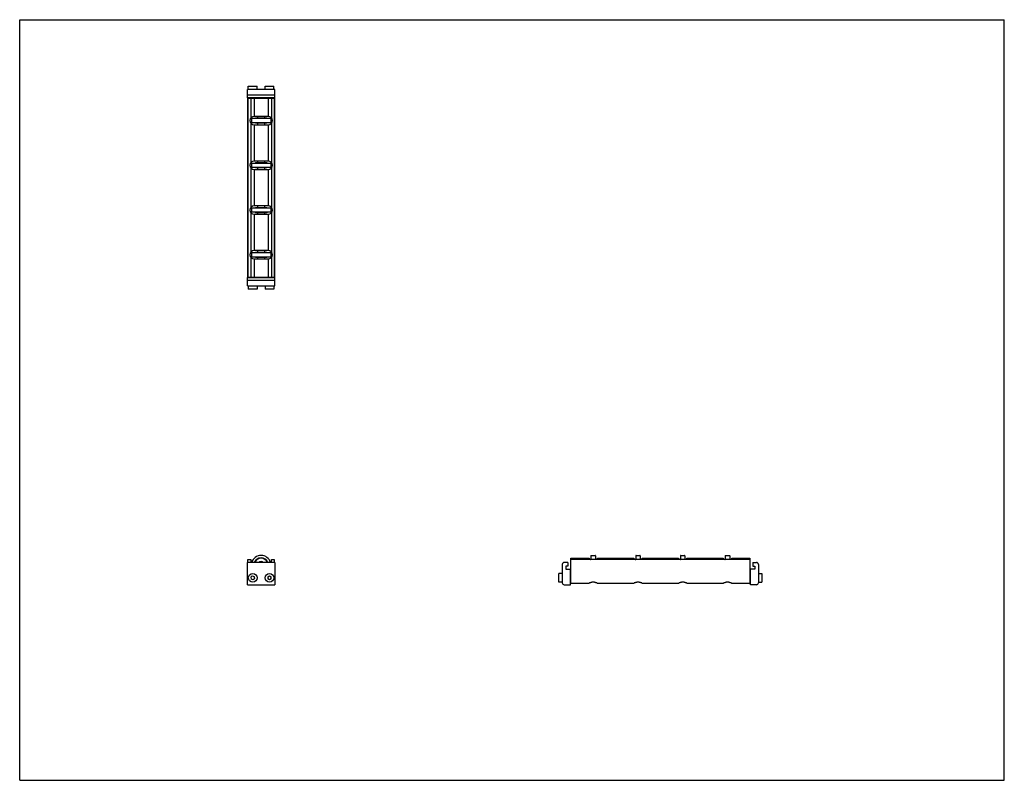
# Model space of a CAD drawing. Header units: inches. Extents: x 0 to 44, y 0 to 34.
import ezdxf

# ---------------------------------------------------------------- set-up
doc = ezdxf.new("R2010")
doc.units = ezdxf.units.IN
doc.header["$LTSCALE"] = 2.42
doc.header["$MEASUREMENT"] = 0
doc.layers.get('0').update_dxf_attribs({"linetype": 'CONTINUOUS'})
for name, color, linetype in [('240826_BL4', 7, 'CONTINUOUS'), ('240826_BL5', 7, 'CONTINUOUS'), ('240826_BL8', 7, 'CONTINUOUS'), ('240826_BL9', 7, 'CONTINUOUS'), ('240827_CAE_BL0', 7, 'CONTINUOUS'), ('240827_CAE_BL6', 7, 'CONTINUOUS'), ('2410WW_CAE_241008_BL10', 7, 'CONTINUOUS'), ('2436WW_243608_BL1', 7, 'CONTINUOUS'), ('X920693M_BL11', 7, 'CONTINUOUS'), ('X920693M_BL2', 7, 'CONTINUOUS'), ('X920693M_BL3', 7, 'CONTINUOUS'), ('X920693M_BL7', 7, 'CONTINUOUS')]:
    doc.layers.add(name, color=color, linetype=linetype)

# ---------------------------------------------------------------- blocks, each defined once
blk = doc.blocks.new('240827_CAE_BL0', base_point=(17.395, 15.604))
at = {"layer": '240827_CAE_BL0', "color": 7, "linetype": 'CONTINUOUS'}
for p, q in [((10.182, 22.469), (11.397, 22.469)), ((10.182, 22.109), (10.182, 22.469)), ((11.397, 22.109), (11.397, 22.469)), ((10.182, 22.359), (11.397, 22.359)), ((10.182, 22.109), (11.397, 22.109)), ((10.182, 8.74), (10.182, 9.74)), ((11.397, 9.74), (10.182, 9.74)), ((11.397, 9.74), (11.397, 8.74)), ((24.497, 9.74), (24.337, 9.74)), ((24.497, 9.74), (24.497, 9.568)), ((24.247, 9.65), (24.247, 8.83)), ((24.407, 9.568), (24.407, 9.437)), ((24.497, 9.568), (24.407, 9.568)), ((24.407, 9.437), (24.607, 9.437)), ((24.607, 8.74), (24.607, 9.437)), ((10.182, 8.74), (11.397, 8.74)), ((24.337, 8.74), (24.607, 8.74))]:
    blk.add_line(p, q, dxfattribs=at)
for centre, start, end in [((24.337, 9.65), 90, 180), ((24.337, 8.83), 180, 270)]:
    blk.add_arc(centre, 0.09, start, end, dxfattribs=at)
blk = doc.blocks.new('2436WW_243608_BL1', base_point=(21.405, 19.655))
at = {"layer": '2436WW_243608_BL1', "color": 7, "linetype": 'CONTINUOUS'}
for p, q in [((10.181, 30.491), (10.181, 22.491)), ((10.181, 30.491), (11.397, 30.491)), ((10.202, 30.491), (10.202, 22.491)), ((10.327, 30.491), (10.327, 29.604)), ((10.477, 30.491), (10.477, 29.679)), ((11.102, 30.491), (11.102, 29.679)), ((11.252, 30.491), (11.252, 29.604)), ((11.377, 30.491), (11.377, 22.491)), ((11.397, 22.491), (11.397, 30.491)), ((11.102, 29.679), (10.477, 29.679)), ((10.327, 29.377), (10.327, 27.604)), ((10.477, 29.303), (10.477, 27.679)), ((10.477, 29.303), (11.102, 29.303)), ((11.102, 29.303), (11.102, 27.679)), ((11.252, 29.377), (11.252, 27.604)), ((10.327, 27.377), (10.327, 25.604)), ((11.102, 27.679), (10.477, 27.679)), ((10.477, 27.303), (10.477, 25.679)), ((10.477, 27.303), (11.102, 27.303)), ((11.102, 27.303), (11.102, 25.679)), ((11.252, 27.377), (11.252, 25.604)), ((11.102, 25.679), (10.477, 25.679)), ((10.327, 25.377), (10.327, 23.604)), ((10.477, 25.303), (11.102, 25.303)), ((10.477, 25.303), (10.477, 23.679)), ((11.102, 25.303), (11.102, 23.679)), ((11.252, 25.377), (11.252, 23.604)), ((10.327, 23.377), (10.327, 22.491)), ((11.102, 23.679), (10.477, 23.679)), ((11.252, 23.377), (11.252, 22.491)), ((10.477, 23.303), (11.102, 23.303)), ((10.477, 23.303), (10.477, 22.491)), ((11.102, 23.303), (11.102, 22.491)), ((10.181, 22.491), (11.397, 22.491)), ((10.202, 9.74), (10.202, 9.864)), ((10.202, 9.864), (10.327, 9.864)), ((10.327, 9.864), (10.327, 9.74)), ((11.252, 9.74), (11.252, 9.864)), ((11.252, 9.864), (11.377, 9.864)), ((11.377, 9.864), (11.377, 9.74)), ((24.629, 8.819), (24.629, 9.927)), ((24.629, 9.927), (25.441, 9.927)), ((32.629, 9.864), (24.629, 9.864)), ((25.441, 9.927), (25.441, 9.864)), ((25.817, 9.864), (25.817, 9.927)), ((25.817, 9.927), (27.441, 9.927)), ((27.441, 9.927), (27.441, 9.864)), ((27.817, 9.864), (27.817, 9.927)), ((27.817, 9.927), (29.441, 9.927)), ((29.441, 9.927), (29.441, 9.864)), ((29.817, 9.927), (31.441, 9.927)), ((29.817, 9.864), (29.817, 9.927)), ((31.441, 9.927), (31.441, 9.864)), ((31.817, 9.927), (32.629, 9.927)), ((31.817, 9.864), (31.817, 9.927)), ((32.629, 9.927), (32.629, 8.819)), ((24.629, 8.819), (25.453, 8.819)), ((25.806, 8.819), (27.453, 8.819)), ((27.806, 8.819), (29.453, 8.819)), ((29.806, 8.819), (31.453, 8.819)), ((31.806, 8.819), (32.629, 8.819))]:
    blk.add_line(p, q, dxfattribs=at)
for centre, radius, start, end in [((10.477, 29.491), 0.188, 90, 270), ((11.102, 29.491), 0.188, 270, 90), ((10.477, 27.491), 0.188, 90, 270), ((11.102, 27.491), 0.188, 270, 90), ((10.477, 25.491), 0.188, 90, 270), ((11.102, 25.491), 0.188, 270, 90), ((10.477, 23.491), 0.188, 90, 270), ((11.102, 23.491), 0.188, 270, 90), ((10.789, 9.615), 0.312, 23.6232, 156.3744), ((10.789, 9.615), 0.161, 51.2525, 128.7683), ((10.414, 9.052), 0.233, 177.7393, 181.9923), ((11.164, 9.052), 0.233, 358.4444, 2.1363)]:
    blk.add_arc(centre, radius, start, end, dxfattribs=at)
for points, knots in [([(25.629, 8.856), (25.62, 8.856), (25.605, 8.855), (25.586, 8.853), (25.568, 8.85), (25.546, 8.845), (25.522, 8.838), (25.503, 8.832), (25.489, 8.828), (25.48, 8.825), (25.472, 8.822), (25.464, 8.82), (25.458, 8.819), (25.454, 8.819), (25.452, 8.819)], [0, 0, 0, 0, 0.160869, 0.240229, 0.318111, 0.468054, 0.607831, 0.734439, 0.791737, 0.84441, 0.891995, 0.934021, 0.970087, 1, 1, 1, 1]), ([(25.807, 8.819), (25.805, 8.819), (25.801, 8.819), (25.794, 8.82), (25.787, 8.822), (25.779, 8.825), (25.77, 8.828), (25.756, 8.832), (25.737, 8.838), (25.713, 8.845), (25.691, 8.85), (25.673, 8.853), (25.654, 8.855), (25.639, 8.856), (25.629, 8.856)], [0, 0, 0, 0, 0.02991, 0.065973, 0.107991, 0.155565, 0.208231, 0.265526, 0.392123, 0.531897, 0.681841, 0.759738, 0.839121, 1, 1, 1, 1]), ([(27.629, 8.856), (27.62, 8.856), (27.605, 8.855), (27.586, 8.853), (27.568, 8.85), (27.546, 8.845), (27.522, 8.838), (27.503, 8.832), (27.489, 8.828), (27.48, 8.825), (27.472, 8.822), (27.464, 8.82), (27.458, 8.819), (27.454, 8.819), (27.452, 8.819)], [0, 0, 0, 0, 0.160869, 0.240229, 0.318111, 0.468054, 0.607831, 0.734439, 0.791737, 0.84441, 0.891995, 0.934021, 0.970087, 1, 1, 1, 1]), ([(27.807, 8.819), (27.805, 8.819), (27.801, 8.819), (27.794, 8.82), (27.787, 8.822), (27.779, 8.825), (27.77, 8.828), (27.756, 8.832), (27.737, 8.838), (27.713, 8.845), (27.691, 8.85), (27.673, 8.853), (27.654, 8.855), (27.639, 8.856), (27.629, 8.856)], [0, 0, 0, 0, 0.02991, 0.065973, 0.107991, 0.155565, 0.208231, 0.265526, 0.392123, 0.531897, 0.681841, 0.759738, 0.839121, 1, 1, 1, 1]), ([(29.629, 8.856), (29.62, 8.856), (29.605, 8.855), (29.586, 8.853), (29.568, 8.85), (29.546, 8.845), (29.522, 8.838), (29.503, 8.832), (29.489, 8.828), (29.48, 8.825), (29.472, 8.822), (29.464, 8.82), (29.458, 8.819), (29.454, 8.819), (29.452, 8.819)], [0, 0, 0, 0, 0.160869, 0.240229, 0.318111, 0.468054, 0.607831, 0.734439, 0.791737, 0.84441, 0.891995, 0.934021, 0.970087, 1, 1, 1, 1]), ([(29.807, 8.819), (29.805, 8.819), (29.801, 8.819), (29.794, 8.82), (29.787, 8.822), (29.779, 8.825), (29.77, 8.828), (29.756, 8.832), (29.737, 8.838), (29.713, 8.845), (29.691, 8.85), (29.673, 8.853), (29.654, 8.855), (29.639, 8.856), (29.629, 8.856)], [0, 0, 0, 0, 0.02991, 0.065973, 0.107991, 0.155565, 0.208231, 0.265526, 0.392123, 0.531897, 0.681841, 0.759738, 0.839121, 1, 1, 1, 1]), ([(31.629, 8.856), (31.62, 8.856), (31.605, 8.855), (31.586, 8.853), (31.568, 8.85), (31.546, 8.845), (31.522, 8.838), (31.503, 8.832), (31.489, 8.828), (31.48, 8.825), (31.472, 8.822), (31.464, 8.82), (31.458, 8.819), (31.454, 8.819), (31.452, 8.819)], [0, 0, 0, 0, 0.160869, 0.240229, 0.318111, 0.468054, 0.607831, 0.734439, 0.791737, 0.84441, 0.891995, 0.934021, 0.970087, 1, 1, 1, 1]), ([(31.807, 8.819), (31.805, 8.819), (31.801, 8.819), (31.794, 8.82), (31.787, 8.822), (31.779, 8.825), (31.77, 8.828), (31.756, 8.832), (31.737, 8.838), (31.713, 8.845), (31.691, 8.85), (31.673, 8.853), (31.654, 8.855), (31.639, 8.856), (31.629, 8.856)], [0, 0, 0, 0, 0.02991, 0.065973, 0.107991, 0.155565, 0.208231, 0.265526, 0.392123, 0.531897, 0.681841, 0.759738, 0.839121, 1, 1, 1, 1])]:
    blk.add_open_spline(points, degree=3, knots=knots, dxfattribs=at)
blk = doc.blocks.new('X920693M_BL2', base_point=(10.414, 15.673))
at = {"layer": 'X920693M_BL2', "color": 7, "linetype": 'CONTINUOUS'}
for p, q in [((10.296, 22.469), (10.296, 22.491)), ((10.532, 22.469), (10.532, 22.491)), ((10.217, 22.109), (10.217, 21.951)), ((10.611, 22.109), (10.611, 21.951)), ((10.611, 21.951), (10.217, 21.951)), ((10.328, 9.08), (10.396, 9.141)), ((10.328, 9.08), (10.347, 8.991)), ((10.433, 8.963), (10.347, 8.991)), ((10.396, 9.141), (10.482, 9.113)), ((10.501, 9.024), (10.433, 8.963)), ((10.501, 9.024), (10.482, 9.113))]:
    blk.add_line(p, q, dxfattribs=at)
blk.add_circle((10.414, 9.052), 0.197, dxfattribs=at)
blk = doc.blocks.new('X920693M_BL3', base_point=(17.798, 15.673))
at = {"layer": 'X920693M_BL3', "color": 7, "linetype": 'CONTINUOUS'}
for p, q in [((11.046, 22.491), (11.046, 22.469)), ((11.282, 22.491), (11.282, 22.469)), ((10.967, 22.109), (10.967, 21.951)), ((11.361, 22.109), (11.361, 21.951)), ((11.361, 21.951), (10.967, 21.951)), ((24.09, 8.855), (24.09, 9.249)), ((24.247, 9.249), (24.09, 9.249)), ((11.086, 9.097), (11.164, 9.143)), ((11.086, 9.097), (11.086, 9.006)), ((11.164, 8.961), (11.086, 9.006)), ((11.164, 9.143), (11.243, 9.097)), ((11.243, 9.006), (11.164, 8.961)), ((11.243, 9.006), (11.243, 9.097)), ((24.247, 8.855), (24.09, 8.855)), ((24.607, 9.17), (24.629, 9.17)), ((24.607, 8.934), (24.629, 8.934))]:
    blk.add_line(p, q, dxfattribs=at)
blk.add_circle((11.164, 9.052), 0.197, dxfattribs=at)
blk = doc.blocks.new('240826_BL4', base_point=(18.05, 16.393))
at = {"layer": '240826_BL4', "color": 7, "linetype": 'CONTINUOUS'}
for p, q in [((10.352, 23.576), (10.352, 23.406)), ((10.367, 23.591), (11.212, 23.591)), ((11.212, 23.391), (10.367, 23.391)), ((10.539, 23.609), (10.537, 23.591)), ((10.537, 23.391), (10.539, 23.373)), ((10.539, 23.609), (11.039, 23.609)), ((11.039, 23.373), (10.539, 23.373)), ((11.039, 23.609), (11.042, 23.591)), ((11.042, 23.391), (11.039, 23.373)), ((11.227, 23.576), (11.227, 23.406)), ((25.511, 9.865), (25.529, 9.867)), ((25.529, 10.037), (25.529, 9.864)), ((25.544, 10.052), (25.714, 10.052)), ((25.729, 10.037), (25.729, 9.864)), ((25.747, 9.865), (25.729, 9.867))]:
    blk.add_line(p, q, dxfattribs=at)
for centre, radius, start, end in [((10.367, 23.576), 0.015, 90, 180), ((10.367, 23.406), 0.015, 180, 270), ((11.212, 23.576), 0.015, 0, 90), ((11.212, 23.406), 0.015, 270, 360), ((10.789, 9.615), 0.438, 16.6092, 163.3908), ((10.789, 9.615), 0.33, 22.2774, 157.7229), ((10.789, 9.615), 0.322, 22.8534, 157.1465), ((25.544, 10.037), 0.015, 90, 180), ((25.714, 10.037), 0.015, 0, 90)]:
    blk.add_arc(centre, radius, start, end, dxfattribs=at)
blk = doc.blocks.new('240826_BL5', base_point=(19.05, 17.737))
at = {"layer": '240826_BL5', "color": 7, "linetype": 'CONTINUOUS'}
for p, q in [((10.352, 25.576), (10.352, 25.406)), ((10.367, 25.591), (11.212, 25.591)), ((10.539, 25.609), (10.537, 25.591)), ((10.539, 25.609), (11.039, 25.609)), ((11.039, 25.609), (11.042, 25.591)), ((11.227, 25.576), (11.227, 25.406)), ((11.212, 25.391), (10.367, 25.391)), ((10.537, 25.391), (10.539, 25.373)), ((11.039, 25.373), (10.539, 25.373)), ((11.042, 25.391), (11.039, 25.373)), ((27.511, 9.865), (27.529, 9.867)), ((27.529, 10.037), (27.529, 9.864)), ((27.544, 10.052), (27.714, 10.052)), ((27.729, 10.037), (27.729, 9.864)), ((27.747, 9.865), (27.729, 9.867))]:
    blk.add_line(p, q, dxfattribs=at)
for centre, start, end in [((10.367, 25.576), 90, 180), ((11.212, 25.576), 0, 90), ((10.367, 25.406), 180, 270), ((11.212, 25.406), 270, 360), ((27.544, 10.037), 90, 180), ((27.714, 10.037), 0, 90)]:
    blk.add_arc(centre, 0.015, start, end, dxfattribs=at)
blk = doc.blocks.new('240827_CAE_BL6', base_point=(21.597, 19.806))
at = {"layer": '240827_CAE_BL6', "color": 7, "linetype": 'CONTINUOUS'}
for p, q in [((10.182, 30.513), (10.182, 30.873)), ((11.397, 30.873), (10.182, 30.873)), ((11.397, 30.513), (11.397, 30.873)), ((11.397, 30.623), (10.182, 30.623)), ((11.397, 30.513), (10.182, 30.513)), ((32.761, 9.74), (32.921, 9.74)), ((32.761, 9.74), (32.761, 9.568)), ((32.851, 9.437), (32.651, 9.437)), ((32.651, 8.74), (32.651, 9.437)), ((32.761, 9.568), (32.851, 9.568)), ((32.851, 9.568), (32.851, 9.437)), ((33.011, 9.65), (33.011, 8.83)), ((32.921, 8.74), (32.651, 8.74))]:
    blk.add_line(p, q, dxfattribs=at)
for centre, start, end in [((32.921, 9.65), 0, 90), ((32.921, 8.83), 270, 360)]:
    blk.add_arc(centre, 0.09, start, end, dxfattribs=at)
blk = doc.blocks.new('X920693M_BL7', base_point=(10.414, 30.76))
at = {"layer": 'X920693M_BL7', "color": 7, "linetype": 'CONTINUOUS'}
for p, q in [((10.217, 30.873), (10.217, 31.03)), ((10.217, 31.03), (10.611, 31.03)), ((10.611, 30.873), (10.611, 31.03)), ((10.296, 30.513), (10.296, 30.491)), ((10.532, 30.513), (10.532, 30.491))]:
    blk.add_line(p, q, dxfattribs=at)
blk = doc.blocks.new('240826_BL8', base_point=(21.05, 19.737))
at = {"layer": '240826_BL8', "color": 7, "linetype": 'CONTINUOUS'}
for p, q in [((10.352, 29.576), (10.352, 29.406)), ((10.367, 29.591), (11.212, 29.591)), ((10.539, 29.609), (10.537, 29.591)), ((10.539, 29.609), (11.039, 29.609)), ((11.039, 29.609), (11.042, 29.591)), ((11.227, 29.576), (11.227, 29.406)), ((11.212, 29.391), (10.367, 29.391)), ((10.537, 29.391), (10.539, 29.373)), ((11.039, 29.373), (10.539, 29.373)), ((11.042, 29.391), (11.039, 29.373)), ((31.511, 9.865), (31.529, 9.867)), ((31.529, 10.037), (31.529, 9.864)), ((31.544, 10.052), (31.714, 10.052)), ((31.729, 10.037), (31.729, 9.864)), ((31.747, 9.865), (31.729, 9.867))]:
    blk.add_line(p, q, dxfattribs=at)
for centre, start, end in [((10.367, 29.576), 90, 180), ((11.212, 29.576), 0, 90), ((10.367, 29.406), 180, 270), ((11.212, 29.406), 270, 360), ((31.544, 10.037), 90, 180), ((31.714, 10.037), 0, 90)]:
    blk.add_arc(centre, 0.015, start, end, dxfattribs=at)
blk = doc.blocks.new('240826_BL9', base_point=(20.05, 18.737))
at = {"layer": '240826_BL9', "color": 7, "linetype": 'CONTINUOUS'}
for p, q in [((10.352, 27.576), (10.352, 27.406)), ((10.367, 27.591), (11.212, 27.591)), ((11.212, 27.391), (10.367, 27.391)), ((10.539, 27.609), (10.537, 27.591)), ((10.537, 27.391), (10.539, 27.373)), ((10.539, 27.609), (11.039, 27.609)), ((11.039, 27.373), (10.539, 27.373)), ((11.039, 27.609), (11.042, 27.591)), ((11.042, 27.391), (11.039, 27.373)), ((11.227, 27.576), (11.227, 27.406)), ((29.511, 9.865), (29.529, 9.867)), ((29.529, 10.037), (29.529, 9.864)), ((29.544, 10.052), (29.714, 10.052)), ((29.729, 10.037), (29.729, 9.864)), ((29.747, 9.865), (29.729, 9.867))]:
    blk.add_line(p, q, dxfattribs=at)
for centre, start, end in [((10.367, 27.576), 90, 180), ((10.367, 27.406), 180, 270), ((11.212, 27.576), 0, 90), ((11.212, 27.406), 270, 360), ((29.544, 10.037), 90, 180), ((29.714, 10.037), 0, 90)]:
    blk.add_arc(centre, 0.015, start, end, dxfattribs=at)
blk = doc.blocks.new('2410WW_CAE_241008_BL10', base_point=(10.789, 19.647))
at = {"layer": '2410WW_CAE_241008_BL10', "color": 7, "linetype": 'CONTINUOUS'}
for p, q in [((10.634, 29.679), (10.634, 29.609)), ((10.944, 29.679), (10.944, 29.609)), ((10.634, 29.373), (10.634, 29.303)), ((10.944, 29.373), (10.944, 29.303)), ((10.634, 27.679), (10.634, 27.609)), ((10.634, 27.373), (10.634, 27.303)), ((10.944, 27.679), (10.944, 27.609)), ((10.944, 27.373), (10.944, 27.303)), ((10.634, 25.679), (10.634, 25.609)), ((10.944, 25.679), (10.944, 25.609)), ((10.634, 25.373), (10.634, 25.303)), ((10.944, 25.373), (10.944, 25.303)), ((10.634, 23.679), (10.634, 23.609)), ((10.634, 23.373), (10.634, 23.303)), ((10.944, 23.679), (10.944, 23.609)), ((10.944, 23.373), (10.944, 23.303))]:
    blk.add_line(p, q, dxfattribs=at)
blk.add_arc((10.789, 9.615), 0.155, 53.8518, 126.1482, dxfattribs=at)
blk = doc.blocks.new('X920693M_BL11', base_point=(22.068, 19.943))
at = {"layer": 'X920693M_BL11', "color": 7, "linetype": 'CONTINUOUS'}
for p, q in [((10.967, 30.873), (10.967, 31.03)), ((10.967, 31.03), (11.361, 31.03)), ((11.361, 30.873), (11.361, 31.03)), ((11.046, 30.513), (11.046, 30.491)), ((11.282, 30.513), (11.282, 30.491)), ((33.011, 9.249), (33.169, 9.249)), ((33.169, 9.249), (33.169, 8.855)), ((32.651, 9.17), (32.629, 9.17)), ((32.651, 8.934), (32.629, 8.934)), ((33.011, 8.855), (33.169, 8.855))]:
    blk.add_line(p, q, dxfattribs=at)

msp = doc.modelspace()

# ---------------------------------------------------------------- linework, layer by layer
at = {"color": 7, "linetype": 'CONTINUOUS'}
for p, q in [((0, 0), (0, 34)), ((0, 34), (44, 34)), ((44, 0), (44, 34)), ((0, 0), (44, 0))]:
    msp.add_line(p, q, dxfattribs=at)

# ---------------------------------------------------------------- block references
at = {"layer": '240826_BL4'}
msp.add_blockref('240826_BL4', (18.05, 16.393), dxfattribs=at)
at = {"layer": '240826_BL5'}
msp.add_blockref('240826_BL5', (19.05, 17.737), dxfattribs=at)
at = {"layer": '240826_BL8'}
msp.add_blockref('240826_BL8', (21.05, 19.737), dxfattribs=at)
at = {"layer": '240826_BL9'}
msp.add_blockref('240826_BL9', (20.05, 18.737), dxfattribs=at)
at = {"layer": '240827_CAE_BL0'}
msp.add_blockref('240827_CAE_BL0', (17.395, 15.604), dxfattribs=at)
at = {"layer": '240827_CAE_BL6'}
msp.add_blockref('240827_CAE_BL6', (21.597, 19.806), dxfattribs=at)
at = {"layer": '2410WW_CAE_241008_BL10'}
msp.add_blockref('2410WW_CAE_241008_BL10', (10.789, 19.647), dxfattribs=at)
at = {"layer": '2436WW_243608_BL1'}
msp.add_blockref('2436WW_243608_BL1', (21.405, 19.655), dxfattribs=at)
at = {"layer": 'X920693M_BL11'}
msp.add_blockref('X920693M_BL11', (22.068, 19.943), dxfattribs=at)
at = {"layer": 'X920693M_BL2'}
msp.add_blockref('X920693M_BL2', (10.414, 15.673), dxfattribs=at)
at = {"layer": 'X920693M_BL3'}
msp.add_blockref('X920693M_BL3', (17.798, 15.673), dxfattribs=at)
at = {"layer": 'X920693M_BL7'}
msp.add_blockref('X920693M_BL7', (10.414, 30.76), dxfattribs=at)

doc.saveas('drawing.dxf')
